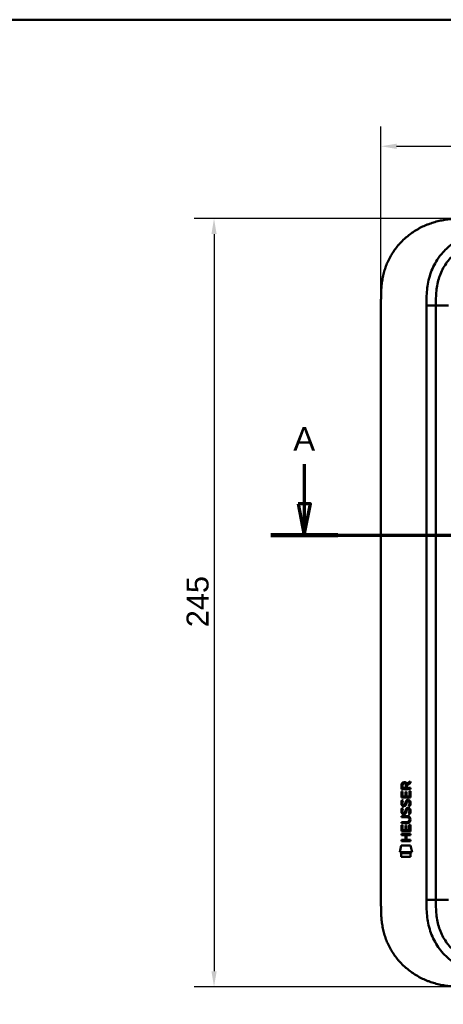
# Model space of a CAD drawing. Header units: millimetres. Extents: x 20 to 833, y 20 to 574.
# Tile 8 of 12: x 429 to 564, y 260 to 574. Entities that reach past the tile are written whole.
import ezdxf

# ---------------------------------------------------------------- set-up
doc = ezdxf.new("R2010")
doc.units = ezdxf.units.MM
doc.header["$LTSCALE"] = 2
for name, color, linetype, lineweight in [('Bemaßungen(DIN)', 7, 'Continuous', 25), ('Schnittansichtslinien(DIN)', 7, 'Continuous', 70), ('Sichtbare Kanten(DIN)', 7, 'Continuous', 50), ('Sichtbare tangentiale Kanten(DIN)', 7, 'Continuous', 50), ('Skizziergeometrie(DIN)', 7, 'Continuous', 50)]:
    doc.layers.add(name, color=color, linetype=linetype, lineweight=lineweight)
doc.styles.add('Aktuell-DINGroßer Text', font='arial.ttf')
doc.styles.add('STANDARD-DIN~0', font='arial.ttf')
doc.dimstyles.new('CAD-LAN', dxfattribs={"dimscale": 2, "dimtxt": 3.5, "dimasz": 2.5, "dimexe": 3.175, "dimexo": 0, "dimgap": 0.8, "dimtad": 1, "dimrnd": 1e-08, "dimtxsty": 'STANDARD-DIN~0', "dimcen": 0.09, "dimdle": 10, "dimclrd": 250, "dimclre": 250, "dimclrt": 250, "dimadec": 0, "dimazin": 2, "dimtfac": 1, "dimtmove": 0, "dimatfit": 3, "dimfxl": 1, "dimtolj": 1, "dimtzin": 0, "dimlwd": 25, "dimlwe": 25, "dimarcsym": 0})

# ---------------------------------------------------------------- blocks, each defined once
blk = doc.blocks.new('Ränder Standardrahmen')
at = {"layer": 'Skizziergeometrie(DIN)', "flags": 128}
blk.add_lwpolyline([(10, 10), (10, 287), (410, 287), (410, 10), (10, 10)], dxfattribs=at)
blk = doc.blocks.new('*D22')
at = {"layer": 'Bemaßungen(DIN)', "color": 250, "linetype": 'Continuous', "lineweight": 25, "true_color": 0x3f3f3f, "transparency": 16777216}
for p, q in [((571, 510.64), (484.38, 510.64)), ((490.73, 505.64), (490.73, 270.64)), ((571, 265.64), (484.38, 265.64))]:
    blk.add_line(p, q, dxfattribs=at)
at = {"layer": 'Bemaßungen(DIN)', "color": 250, "linetype": 'Continuous', "true_color": 0x3f3f3f, "transparency": 16777216}
for points in [[(489.9, 505.64), (491.57, 505.64), (490.73, 510.64)], [(489.9, 270.64), (491.57, 270.64), (490.73, 265.64)]]:
    blk.add_solid(points, dxfattribs=at)
at = {"layer": 'Defpoints', "color": 0, "linetype": 'Continuous', "transparency": 16777216}
for p in [(571, 510.64), (490.73, 265.64), (571, 265.64)]:
    blk.add_point(p, dxfattribs=at)
at = {"layer": 'Bemaßungen(DIN)', "color": 250, "linetype": 'Continuous', "lineweight": 25, "true_color": 0x3f3f3f, "transparency": 16777216, "insert": (481.98, 380.32), "char_height": 7, "attachment_point": 1, "rotation": 90, "style": 'STANDARD-DIN~0'}
blk.add_mtext('\\A1;245', dxfattribs=at)
blk = doc.blocks.new('*D23')
at = {"layer": 'Bemaßungen(DIN)', "color": 250, "linetype": 'Continuous', "lineweight": 25, "true_color": 0x3f3f3f, "transparency": 16777216}
for p, q in [((543.96, 483.86), (543.96, 539.99)), ((757.96, 483.86), (757.96, 539.99)), ((548.96, 533.64), (752.96, 533.64))]:
    blk.add_line(p, q, dxfattribs=at)
at = {"layer": 'Bemaßungen(DIN)', "color": 250, "linetype": 'Continuous', "true_color": 0x3f3f3f, "transparency": 16777216}
for points in [[(548.96, 534.47), (548.96, 532.8), (543.96, 533.64)], [(752.96, 534.47), (752.96, 532.8), (757.96, 533.64)]]:
    blk.add_solid(points, dxfattribs=at)
at = {"layer": 'Defpoints', "color": 0, "linetype": 'Continuous', "transparency": 16777216}
for p in [(757.96, 533.64), (543.96, 483.86), (757.96, 483.86)]:
    blk.add_point(p, dxfattribs=at)
at = {"layer": 'Bemaßungen(DIN)', "color": 250, "linetype": 'Continuous', "lineweight": 25, "true_color": 0x3f3f3f, "transparency": 16777216, "insert": (643.19, 542.26), "char_height": 7, "attachment_point": 1, "style": 'STANDARD-DIN~0'}
blk.add_mtext('\\A1;214', dxfattribs=at)
blk = doc.blocks.new('2DTransSchnitt0')
at = {"layer": 'Schnittansichtslinien(DIN)', "linetype": 'Continuous'}
for p, q in [((259.76, 216.15), (259.76, 209.82)), ((389.78, 216.15), (389.78, 209.82)), ((258.76, 209.82), (259.76, 204.82)), ((260.76, 209.82), (258.76, 209.82)), ((259.76, 209.82), (259.76, 204.82)), ((259.76, 204.82), (260.76, 209.82)), ((388.78, 209.82), (389.78, 204.82)), ((390.78, 209.82), (388.78, 209.82)), ((389.78, 209.82), (389.78, 204.82)), ((389.78, 204.82), (390.78, 209.82)), ((254.43, 204.82), (395.1, 204.82))]:
    blk.add_line(p, q, dxfattribs=at)
at = {"layer": 'Schnittansichtslinien(DIN)', "linetype": 'Continuous', "lineweight": 140}
for p, q in [((254.43, 204.82), (265.09, 204.82)), ((384.45, 204.82), (395.1, 204.82))]:
    blk.add_line(p, q, dxfattribs=at)
at = {"layer": 'Schnittansichtslinien(DIN)', "linetype": 'Continuous', "flags": 128}
for points in [[(258.76, 209.82), (259.76, 204.82), (260.76, 209.82), (258.76, 209.82)], [(388.78, 209.82), (389.78, 204.82), (390.78, 209.82), (388.78, 209.82)]]:
    blk.add_lwpolyline(points, dxfattribs=at)
at = {"layer": 'Schnittansichtslinien(DIN)'}
for points in [[(258.76, 209.82), (259.76, 204.82), (260.76, 209.82), (258.76, 209.82)], [(388.78, 209.82), (389.78, 204.82), (390.78, 209.82), (388.78, 209.82)]]:
    blk.add_solid(points, dxfattribs=at)
at = {"layer": 'Schnittansichtslinien(DIN)', "char_height": 3.73, "attachment_point": 7, "style": 'Aktuell-DINGroßer Text'}
for insert in [(258.01, 218.32), (388.02, 218.32)]:
    blk.add_mtext('A', dxfattribs=dict(at, insert=insert))

msp = doc.modelspace()

# ---------------------------------------------------------------- linework, layer by layer
at = {"layer": 'Sichtbare Kanten(DIN)'}
for p, q in [((543.9643, 292.4253), (543.9643, 483.8567)), ((561.4643, 482.8567), (561.4643, 293.4253)), ((550.4985, 328.7146), (550.5007, 330.028)), ((550.849, 329.9841), (550.8483, 329.0959)), ((551.8659, 329.095), (551.8666, 329.9833)), ((552.1634, 330.3441), (553.3588, 331.1342)), ((552.2162, 329.9452), (552.2156, 329.0948)), ((553.3584, 330.7002), (552.2162, 329.9452)), ((553.3588, 331.1342), (553.3584, 330.7002)), ((550.4963, 325.9843), (550.4979, 327.9886)), ((550.4979, 327.9886), (550.8462, 327.9883)), ((553.3569, 328.7123), (550.4985, 328.7146)), ((550.8462, 327.9883), (550.8449, 326.3611)), ((550.8483, 329.0959), (551.8659, 329.095)), ((551.7395, 326.3604), (551.7407, 327.8073)), ((551.7407, 327.8073), (552.0891, 327.807)), ((552.0891, 327.807), (552.088, 326.3601)), ((552.2156, 329.0948), (553.3572, 329.0939)), ((553.0066, 326.3594), (553.0079, 328.0064)), ((553.0079, 328.0064), (553.3564, 328.0061)), ((553.3564, 328.0061), (553.3548, 325.982)), ((553.3572, 329.0939), (553.3569, 328.7123)), ((553.3548, 325.982), (550.4963, 325.9843)), ((550.668, 325.2105), (551.0066, 325.1102)), ((550.8449, 326.3611), (551.7395, 326.3604)), ((550.8644, 323.8789), (550.8716, 323.8616)), ((551.5482, 323.7812), (551.559, 323.798)), ((552.088, 326.3601), (553.0066, 326.3594)), ((552.5965, 324.9074), (552.5848, 324.9075)), ((550.6659, 322.664), (551.0046, 322.5636)), ((550.8624, 321.3324), (550.8695, 321.315)), ((551.5462, 321.2346), (551.557, 321.2515)), ((552.5945, 322.3609), (552.5828, 322.3609)), ((550.4876, 315.2466), (550.4892, 317.2509)), ((550.4892, 317.2509), (550.8377, 317.2506)), ((550.4896, 317.822), (550.4899, 318.1991)), ((552.1354, 317.8207), (550.4896, 317.822)), ((550.4899, 318.1991), (552.1596, 318.1977)), ((550.4912, 319.7568), (550.4915, 320.1338)), ((552.1609, 319.7555), (550.4912, 319.7568)), ((550.4915, 320.1338), (552.1373, 320.1325)), ((550.8377, 317.2506), (550.8364, 315.6235)), ((551.731, 315.6228), (551.7322, 317.0697)), ((551.7322, 317.0697), (552.0806, 317.0694)), ((552.0806, 317.0694), (552.0794, 315.6225)), ((552.998, 315.6217), (552.9993, 317.2689)), ((552.9993, 317.2689), (553.3478, 317.2686)), ((553.0409, 318.9704), (553.0408, 318.9801)), ((553.3478, 317.2686), (553.3461, 315.2444)), ((550.4854, 314.0761), (550.4857, 314.4532)), ((551.7284, 314.0752), (550.4854, 314.0761)), ((550.4857, 314.4532), (553.3443, 314.451)), ((553.3461, 315.2444), (550.4876, 315.2466)), ((550.8364, 315.6235), (551.731, 315.6228)), ((551.7272, 312.5175), (551.7284, 314.0752)), ((552.0794, 315.6225), (552.998, 315.6217)), ((552.0848, 314.0749), (552.0835, 312.5173)), ((553.344, 314.0739), (552.0848, 314.0749)), ((553.3443, 314.451), (553.344, 314.0739)), ((550.4839, 312.1415), (550.4842, 312.5185)), ((553.3425, 312.1392), (550.4839, 312.1415)), ((550.4842, 312.5185), (551.7272, 312.5175)), ((552.0835, 312.5173), (553.3428, 312.5163)), ((553.3428, 312.5163), (553.3425, 312.1392)), ((549.9528, 308.5644), (550.4117, 310.6972)), ((553.8679, 308.5612), (549.9528, 308.5644)), ((550.4113, 307.1366), (550.4122, 308.2785)), ((550.4117, 310.6972), (553.418, 310.6948)), ((550.4122, 308.2785), (553.4091, 308.2761)), ((553.4091, 308.2761), (553.4082, 307.1342)), ((553.418, 310.6948), (553.8679, 308.5612)), ((553.4082, 307.1342), (550.4113, 307.1366))]:
    msp.add_line(p, q, dxfattribs=at)
for centre, major_axis, ratio, start_param, end_param in [((552.0276, 329.2113), (-0.9765, 1.2741), 0.51804149, 5.90436126, 6.87710571), ((550.6347, 329.1305), (1.2419, 1.6396), 0.59949376, 5.87816498, 6.70897252), ((552.1303, 326.9895), (1.1034, 3.2961), 0.23129477, 2.81246194, 2.87342131), ((551.6096, 324.6728), (0.5741, 1.0041), 0.54384094, 2.75343041, 3.21372411), ((551.4897, 323.8056), (0.0982, 0.1394), 0.36417157, 4.48449266, 4.7925708), ((551.9369, 323.2206), (0.8393, 1.6425), 0.45910241, 5.97618772, 6.49757551), ((552.2141, 324.6898), (1.192, 3.5398), 0.22151613, 2.82630526, 2.88544623), ((551.6154, 322.135), (0.5826, 1.0124), 0.54160498, 2.75690927, 3.21474058), ((551.4877, 321.2591), (0.0982, 0.1394), 0.36417158, 4.48449266, 4.7925708), ((551.9361, 320.6762), (0.838, 1.6403), 0.45945215, 5.97601121, 6.497704), ((548.32, 322.5028), (4.8083, -4.3226), 0.37420137, 5.88811297, 6.60645232), ((548.3161, 315.4587), (4.8136, 4.3126), 0.37426609, 5.95992819, 6.67839211), ((529.6077, 338.8072), (23.2662, -20.361), 0.13713392, 6.12750203, 6.40243503)]:
    msp.add_ellipse(centre, major_axis=major_axis, ratio=ratio, start_param=start_param, end_param=end_param, dxfattribs=at)
for points, knots in [([(571.003, 510.641), (570.4174, 510.6386), (569.239, 510.6254), (567.7496, 510.5617), (566.2518, 510.4468), (565.0486, 510.3085), (563.5446, 510.0667), (562.344, 509.8145), (560.8544, 509.4197), (559.6748, 509.0385), (558.2241, 508.4778), (557.0862, 507.9617), (555.7012, 507.2332), (554.6267, 506.5847), (553.3344, 505.6953), (552.3446, 504.9229), (551.1708, 503.8865), (550.2855, 503.0035), (549.2533, 501.8391), (548.4896, 500.8623), (547.6179, 499.5925), (546.9887, 498.5411), (546.2903, 497.1908), (545.8029, 496.0853), (545.2825, 494.6805), (544.9366, 493.5418), (544.5881, 492.108), (544.374, 490.9559), (544.1784, 489.5166), (544.0749, 488.3683), (543.9979, 486.9422), (543.9646, 485.5275), (543.9641, 484.411), (543.9643, 483.8567)], [0.000006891, 0.000006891, 0.000006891, 0.000006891, 0.040704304, 0.081401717, 0.101750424, 0.142447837, 0.162796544, 0.203493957, 0.223842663, 0.264540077, 0.284888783, 0.325586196, 0.345934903, 0.386632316, 0.406981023, 0.447678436, 0.468027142, 0.508724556, 0.529073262, 0.569770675, 0.590119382, 0.630816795, 0.651165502, 0.691862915, 0.712211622, 0.752909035, 0.773257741, 0.813955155, 0.834303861, 0.875001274, 0.895349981, 0.936047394, 0.976744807, 0.976744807, 0.976744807, 0.976744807]), ([(584.0026, 504.141), (583.1971, 504.141), (581.601, 504.1398), (579.2639, 504.0327), (576.9987, 503.7561), (574.0811, 503.1187), (570.6469, 501.7564), (567.0629, 499.2137), (564.2326, 495.8711), (562.6736, 492.5927), (561.926, 489.7639), (561.5964, 487.5465), (561.4658, 485.2403), (561.4643, 483.6565), (561.4643, 482.8567)], [59.61588276, 59.61588276, 59.61588276, 59.61588276, 59.85938486, 60.10288613, 60.3463874, 60.58988868, 61.07689122, 61.56389376, 62.05089631, 62.53789885, 62.78140012, 63.02490139, 63.26840267, 63.51190542, 63.51190542, 63.51190542, 63.51190542]), ([(553.0408, 318.9801), (553.0409, 319.0268), (553.0385, 319.0737), (553.0222, 319.209), (552.9998, 319.2967), (552.9254, 319.4473), (552.879, 319.5087), (552.759, 319.6144), (552.6882, 319.6545), (552.4711, 319.7379), (552.3115, 319.7554), (552.1609, 319.7555)], [0, 0, 0, 0, 0.014004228, 0.014004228, 0.040894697, 0.040894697, 0.064390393, 0.064390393, 0.08887549, 0.08887549, 0.134135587, 0.134135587, 0.134135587, 0.134135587]), ([(543.9643, 292.4253), (543.9641, 291.8711), (543.9646, 290.7545), (543.9979, 289.3398), (544.0749, 287.9138), (544.1784, 286.7655), (544.374, 285.3261), (544.5881, 284.174), (544.9366, 282.7403), (545.2825, 281.6016), (545.8029, 280.1968), (546.2903, 279.0913), (546.9887, 277.741), (547.6179, 276.6896), (548.4896, 275.4198), (549.2533, 274.4429), (550.2856, 273.2786), (551.1708, 272.3955), (552.3447, 271.3592), (553.3344, 270.5867), (554.6268, 269.6974), (555.7013, 269.0488), (557.0863, 268.3203), (558.2242, 267.8043), (559.6748, 267.2436), (560.8544, 266.8623), (562.3441, 266.4675), (563.5446, 266.2154), (565.0487, 265.9735), (566.2518, 265.8352), (567.7497, 265.7203), (569.239, 265.6567), (570.4174, 265.6434), (571.003, 265.641)], [0.023258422, 0.023258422, 0.023258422, 0.023258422, 0.063955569, 0.104652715, 0.125001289, 0.165698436, 0.186047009, 0.226744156, 0.247092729, 0.287789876, 0.308138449, 0.348835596, 0.369184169, 0.409881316, 0.430229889, 0.470927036, 0.491275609, 0.531972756, 0.552321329, 0.593018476, 0.613367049, 0.654064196, 0.67441277, 0.715109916, 0.73545849, 0.776155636, 0.79650421, 0.837201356, 0.85754993, 0.898247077, 0.91859565, 0.959292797, 0.999989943, 0.999989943, 0.999989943, 0.999989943]), ([(561.4643, 293.4253), (561.4643, 292.6254), (561.4658, 291.0414), (561.5964, 288.7354), (561.926, 286.5181), (562.6736, 283.6895), (564.2325, 280.411), (567.0629, 277.0683), (570.6469, 274.5257), (574.0811, 273.1633), (576.9987, 272.526), (579.2639, 272.2494), (581.601, 272.1423), (583.1971, 272.141), (584.0026, 272.141)], [0, 0, 0, 0, 0.24350134, 0.48700269, 0.73050403, 0.97400537, 1.46100806, 1.94801074, 2.43501343, 2.92201611, 3.16551746, 3.4090188, 3.65252014, 3.89602232, 3.89602232, 3.89602232, 3.89602232])]:
    msp.add_open_spline(points, degree=3, knots=knots, dxfattribs=at)
for points in [[(550.5007, 330.028), (550.5148, 330.4696), (550.7468, 330.9317), (551.3597, 330.9312)], [(551.8666, 329.9833), (551.8668, 330.2563), (551.7799, 330.5818), (551.3645, 330.5821)], [(550.5444, 323.732), (550.4538, 323.9728), (550.4249, 324.2061), (550.4669, 324.5343)], [(550.4669, 324.5343), (550.4847, 324.6735), (550.526, 324.8804), (550.597, 325.0536)], [(551.1037, 323.2714), (550.8803, 323.3043), (550.6506, 323.4497), (550.5444, 323.732)], [(550.597, 325.0536), (550.6164, 325.103), (550.6679, 325.2105), (550.668, 325.2105)], [(550.8517, 324.6457), (550.7876, 324.3932), (550.7814, 324.1689), (550.8398, 323.9529)], [(551.0066, 325.1102), (551.0066, 325.1101), (550.8866, 324.7835), (550.8517, 324.6457)], [(551.0764, 323.6489), (551.2233, 323.589), (551.4117, 323.6247), (551.517, 323.7393)], [(551.8863, 323.6231), (551.7709, 323.4133), (551.5759, 323.2546), (551.2584, 323.2587)], [(551.559, 323.798), (551.6277, 323.9076), (551.6847, 324.0711), (551.7396, 324.3163)], [(551.7396, 324.3163), (551.8237, 324.6842), (551.9259, 324.8954), (552.067, 325.0629)], [(552.0789, 324.1659), (552.0245, 323.926), (551.9621, 323.761), (551.8863, 323.6231)], [(552.067, 325.0629), (552.16, 325.1733), (552.2903, 325.2455), (552.4699, 325.2695)], [(552.1277, 324.3646), (552.12, 324.3345), (552.0797, 324.1683), (552.0789, 324.1659)], [(552.3137, 324.7895), (552.2429, 324.7009), (552.1823, 324.5628), (552.1277, 324.3646)], [(552.5848, 324.9075), (552.4631, 324.9075), (552.3879, 324.8748), (552.3137, 324.7895)], [(552.4699, 325.2695), (552.7573, 325.3079), (553.0401, 325.2077), (553.2337, 324.8912)], [(552.7886, 323.3247), (552.7886, 323.3248), (552.9434, 323.5787), (553.0023, 323.8634)], [(553.1572, 323.238), (553.1368, 323.2426), (552.7887, 323.3247), (552.7886, 323.3247)], [(553.0023, 323.8634), (553.0713, 324.1965), (553.071, 324.4726), (552.9648, 324.6698)], [(553.382, 323.9563), (553.3521, 323.6252), (553.194, 323.2956), (553.1572, 323.238)], [(553.2337, 324.8912), (553.3437, 324.7105), (553.3975, 324.4916), (553.3973, 324.2219)], [(553.3973, 324.2219), (553.3972, 324.137), (553.3905, 324.0513), (553.382, 323.9563)], [(550.5424, 321.1855), (550.4518, 321.4262), (550.4229, 321.6595), (550.4649, 321.9877)], [(550.4649, 321.9877), (550.4826, 322.1269), (550.524, 322.3339), (550.5949, 322.507)], [(551.1017, 320.7248), (550.8783, 320.7578), (550.6486, 320.9031), (550.5424, 321.1855)], [(550.5949, 322.507), (550.6144, 322.5565), (550.6659, 322.6639), (550.6659, 322.664)], [(550.8496, 322.0991), (550.7856, 321.8466), (550.7793, 321.6223), (550.8377, 321.4063)], [(551.0046, 322.5636), (551.0046, 322.5635), (550.8846, 322.237), (550.8496, 322.0991)], [(551.0743, 321.1023), (551.2213, 321.0424), (551.4097, 321.0782), (551.515, 321.1928)], [(551.2564, 320.7121), (551.1557, 320.7134), (551.1347, 320.72), (551.1017, 320.7248)], [(551.2584, 323.2587), (551.1577, 323.26), (551.1367, 323.2665), (551.1037, 323.2714)], [(551.8842, 321.0766), (551.7689, 320.8668), (551.5739, 320.708), (551.2564, 320.7121)], [(551.557, 321.2515), (551.6257, 321.361), (551.6826, 321.5245), (551.7376, 321.7698)], [(551.7376, 321.7698), (551.8217, 322.1376), (551.9239, 322.3489), (552.065, 322.5164)], [(552.0769, 321.6193), (552.0225, 321.3794), (551.9601, 321.2145), (551.8842, 321.0766)], [(552.065, 322.5164), (552.1579, 322.6267), (552.2883, 322.6989), (552.4679, 322.723)], [(552.1257, 321.818), (552.1179, 321.7879), (552.0777, 321.6217), (552.0769, 321.6193)], [(552.3116, 322.243), (552.2409, 322.1544), (552.1803, 322.0162), (552.1257, 321.818)], [(552.5828, 322.3609), (552.461, 322.361), (552.3858, 322.3282), (552.3116, 322.243)], [(552.4679, 322.723), (552.7552, 322.7613), (553.038, 322.6611), (553.2317, 322.3447)], [(552.7866, 320.7782), (552.7866, 320.7782), (552.9414, 321.0322), (553.0003, 321.3168)], [(553.1552, 320.6914), (553.1348, 320.6961), (552.7866, 320.7782), (552.7866, 320.7782)], [(553.0003, 321.3168), (553.0693, 321.65), (553.0689, 321.926), (552.9628, 322.1233)], [(553.3799, 321.4098), (553.35, 321.0787), (553.192, 320.749), (553.1552, 320.6914)], [(553.2317, 322.3447), (553.3417, 322.164), (553.3955, 321.945), (553.3953, 321.6753)], [(553.3953, 321.6753), (553.3952, 321.5904), (553.3885, 321.5047), (553.3799, 321.4098)]]:
    msp.add_open_spline(points, degree=3, dxfattribs=at)
at = {"layer": 'Sichtbare tangentiale Kanten(DIN)'}
for p, q in [((558.4643, 293.4253), (558.4643, 482.8567)), ((561.4643, 482.8567), (558.4643, 482.8567)), ((565.4643, 482.8567), (561.4643, 482.8567)), ((558.4643, 293.4253), (561.4643, 293.4253)), ((565.4643, 293.4254), (561.4643, 293.4254))]:
    msp.add_line(p, q, dxfattribs=at)
for points, knots in [([(563.7763, 499.891), (564.2148, 500.3799), (565.876, 502.0598), (569.209, 504.4226), (573.1876, 505.9968), (576.5043, 506.7194), (579.0265, 507.0263), (581.5501, 507.1402), (583.1971, 507.141), (584.0026, 507.141)], [61.37610375, 61.37610375, 61.37610375, 61.37610375, 61.56389411, 62.05089666, 62.5378992, 62.78140047, 63.02490174, 63.26840301, 63.51190572, 63.51190572, 63.51190572, 63.51190572]), ([(558.4643, 482.8567), (558.4642, 483.6566), (558.4652, 485.3034), (558.6061, 487.8372), (558.9797, 490.3604), (559.8467, 493.6501), (561.4011, 496.9222), (563.0777, 499.112), (563.7763, 499.891)], [59.61588215, 59.61588215, 59.61588215, 59.61588215, 59.85938521, 60.10288648, 60.34638775, 60.58988902, 61.07689157, 61.37610375, 61.37610375, 61.37610375, 61.37610375]), ([(584.0026, 269.141), (583.1971, 269.141), (581.5501, 269.1419), (579.0265, 269.2558), (576.5043, 269.5626), (573.1876, 270.2852), (569.209, 271.8594), (565.0176, 274.8307), (561.6846, 278.7632), (559.8466, 282.632), (558.9798, 285.9215), (558.6061, 288.4447), (558.4652, 290.9783), (558.4642, 292.6253), (558.4643, 293.4253)], [0, 0, 0, 0, 0.24350278, 0.48700412, 0.73050547, 0.97400681, 1.46100949, 1.94801218, 2.43501487, 2.92201755, 3.16551889, 3.40902024, 3.65252158, 3.89602292, 3.89602292, 3.89602292, 3.89602292])]:
    msp.add_open_spline(points, degree=3, knots=knots, dxfattribs=at)

# ---------------------------------------------------------------- block references
at = {"xscale": 2, "yscale": 2, "zscale": 2}
msp.add_blockref('Ränder Standardrahmen', (0, 0), dxfattribs=at)
at = {"layer": 'Schnittansichtslinien(DIN)', "xscale": 2, "yscale": 2, "zscale": 2}
msp.add_blockref('2DTransSchnitt0', (0, 0), dxfattribs=at)

# ---------------------------------------------------------------- dimensions: what is measured, and where the dimension line sits
at = {"layer": 'Bemaßungen(DIN)', "color": 250, "linetype": 'Continuous', "lineweight": 25, "true_color": 0x3f3f3f}
for base, p1, p2, angle, picture, middle in [((757.9643, 533.6354), (543.9643, 483.8567), (757.9643, 483.8566), 180, '*D23', (650.9643, 533.6354)), ((490.7321, 265.641), (571.003, 510.641), (571.003, 265.641), 90, '*D22', (490.7321, 388.141))]:
    dim = msp.add_linear_dim(base=base, p1=p1, p2=p2, angle=angle, dimstyle='CAD-LAN', override={"dimgap": 0.8, "dimdec": 2, "dimtol": 0, "dimlim": 0, "dimtp": 0, "dimtm": 0, "dimtdec": 2, "dimtofl": 0, "dimatfit": 1}, dxfattribs=at)
    dim.commit()
    dim.dimension.update_dxf_attribs({"geometry": picture, "text_midpoint": middle, "dimtype": 160})

doc.saveas('drawing.dxf')
